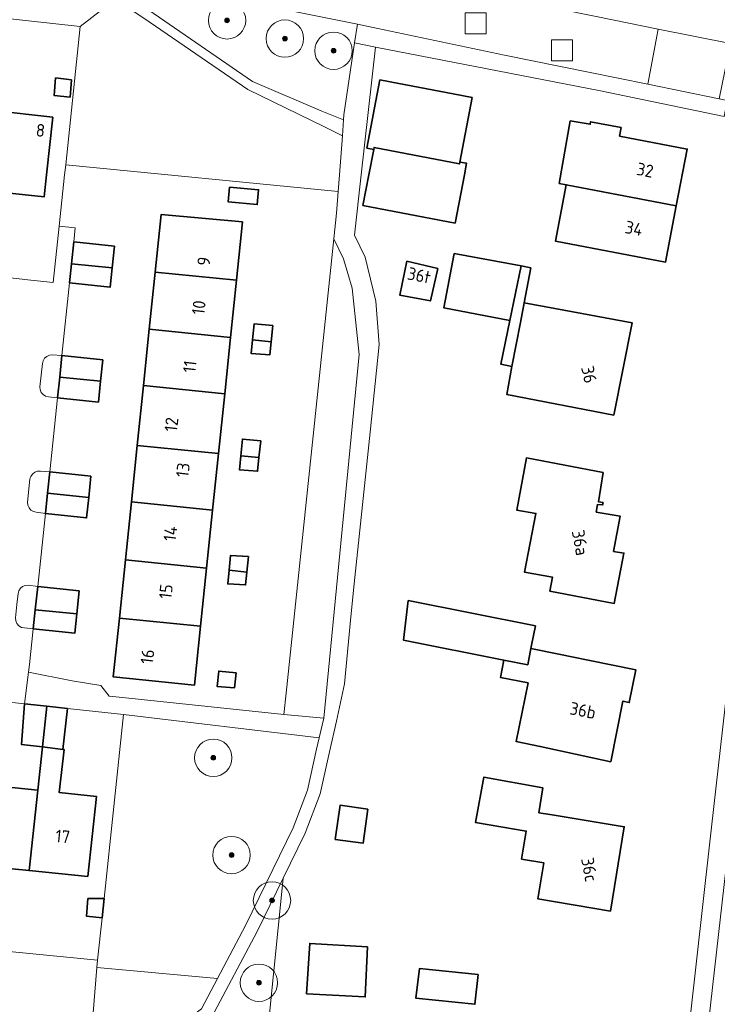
# Model space of a CAD drawing. Extents: x 154222 to 160093, y 456746 to 462495.
# Tile 50 of 254: x 157653 to 157728, y 460540 to 460645. Entities that reach past the tile are written whole.
import ezdxf
from ezdxf.enums import TextEntityAlignment as Align

# ---------------------------------------------------------------- set-up
doc = ezdxf.new("R2010")
doc.units = 0
doc.header["$LTSCALE"] = 0.75
doc.layers.get('0').update_dxf_attribs({"linetype": 'CONTINUOUS'})
for name, color, linetype, lineweight in [('B-XX-GR-BEPLANTING_CULTUUR_BODEMBEDEKKER-GV', 252, 'CONTINUOUS', 18), ('B-XX-GR-BEPLANTING_CULTUUR_BOSPLANTSOEN-GV', 252, 'CONTINUOUS', 18), ('B-XX-GR-BEPLANTING_CULTUUR_HEESTERS-GV', 252, 'CONTINUOUS', 18), ('B-XX-GR-BOOM-S', 252, 'CONTINUOUS', 25), ('B-XX-OG-BEBOUWING-GV', 6, 'CONTINUOUS', 35), ('B-XX-OG-BEBOUWING-T18', 1, 'CONTINUOUS', 18), ('B-XX-OG-TERREIN_CULTUURSCHEIDING-GV', 252, 'CONTINUOUS', 18), ('B-XX-OG-TERREIN_ERF-GV', 252, 'CONTINUOUS', 18), ('B-XX-RI-GWA_RIOOLPUT-S', 252, 'CONTINUOUS', 25), ('B-XX-VH-VERHARDING_ASFALT-GV', 252, 'CONTINUOUS', 18), ('B-XX-VH-VERHARDING_BETONSTRAATSTEEN-GV', 252, 'CONTINUOUS', 18), ('B-XX-VH-VERHARDING_HALFVERHARDING-GV', 252, 'CONTINUOUS', 18), ('B-XX-VH-VERHARDING_TEGEL-GV', 252, 'CONTINUOUS', 18)]:
    doc.layers.add(name, color=color, linetype=linetype, lineweight=lineweight)
doc.styles.add('NLCS-ISO-M-T18', font='NLCS-ISO.ttf', dxfattribs={"height": 1.8})

# ---------------------------------------------------------------- blocks, each defined once
blk = doc.blocks.new('SRI-PUT_INSPECTIEPUT_RIOOLPUT-SO')
at = {"color": 0, "linetype": 'ByBlock', "lineweight": 18}
blk.add_lwpolyline([(-1.125, -1.125), (1.125, -1.125), (1.125, 1.125), (-1.125, 1.125)], close=True, dxfattribs=at)
blk = doc.blocks.new('SGR-BOOM_01-SO')
at = {"linetype": 'ByBlock', "lineweight": 18}
h = blk.add_hatch(color=0, dxfattribs=at)
h.dxf.hatch_style = 1
edge = h.paths.add_edge_path()
edge.add_arc((0, 0), 0.25, 0, 360)
at = {"color": 0, "linetype": 'ByBlock', "lineweight": 18}
for radius in [2, 0.25]:
    blk.add_circle((0, 0), radius, dxfattribs=at)

msp = doc.modelspace()

# ---------------------------------------------------------------- linework, layer by layer
at = {"layer": 'B-XX-GR-BEPLANTING_CULTUUR_BODEMBEDEKKER-GV'}
for points in [[(157665.104, 460649.405), (157660.434, 460650.35), (157663.799, 460648.074), (157666.834, 460646.038), (157677.929, 460638.409), (157685.319, 460635.239), (157687.663, 460634.307), (157687.704, 460634.857), (157688.817, 460642.565), (157689.152, 460644.536)], [(157657.526, 460609.082), (157656.486, 460609.144), (157656.182, 460609.11), (157655.903, 460608.987), (157655.672, 460608.786), (157655.513, 460608.525), (157655.438, 460608.229), (157655.157, 460605.736), (157655.188, 460605.426), (157655.309, 460605.139), (157655.509, 460604.901), (157655.772, 460604.733), (157656.072, 460604.65), (157657.052, 460604.561), (157657.283, 460606.763)], [(157656.219, 460596.613), (157655.219, 460596.707), (157654.905, 460596.691), (157654.612, 460596.578), (157654.37, 460596.379), (157654.201, 460596.114), (157654.125, 460595.98), (157654.107, 460595.841), (157653.856, 460593.377), (157653.881, 460593.064), (157654.003, 460592.774), (157654.208, 460592.536), (157654.478, 460592.374), (157654.784, 460592.303), (157655.752, 460592.155), (157655.982, 460594.355)], [(157654.934, 460584.366), (157653.909, 460584.478), (157653.602, 460584.461), (157653.315, 460584.351), (157653.076, 460584.159), (157652.907, 460583.902), (157652.825, 460583.606), (157652.695, 460582.415), (157652.572, 460580.991), (157652.591, 460580.672), (157652.712, 460580.377), (157652.922, 460580.137), (157653.198, 460579.978), (157653.511, 460579.916), (157654.457, 460579.818), (157654.672, 460581.866)]]:
    msp.add_lwpolyline(points, close=True, dxfattribs=at)
at = {"layer": 'B-XX-GR-BEPLANTING_CULTUUR_BOSPLANTSOEN-GV'}
for points in [[(157663.305, 460647.202), (157663.229, 460647.237), (157659.487, 460644.293), (157657.924, 460629.497), (157687.094, 460626.635), (157687.227, 460628.429), (157687.538, 460632.615), (157685.537, 460633.591), (157677.424, 460637.543), (157666.273, 460645.211)], [(157687.64, 460619.42), (157686.632, 460621.555), (157681.521, 460572.93), (157681.28, 460570.632), (157685.552, 460570.261), (157689.339, 460609.191), (157688.6, 460616.292)], [(157685.056, 460568.148), (157664.111, 460570.641), (157662.027, 460550.943), (157661.812, 460548.884), (157661.332, 460544.351), (157661.269, 460543.582), (157674.167, 460542.378), (157677.179, 460548.068), (157682.257, 460558.51), (157683.798, 460562.564), (157684.775, 460566.951)], [(157678.595, 460527.253), (157681.191, 460553.118), (157678.427, 460547.435), (157673.538, 460538.198), (157672.398, 460537.341), (157671.626, 460536.135), (157671.433, 460535.573), (157671.238, 460534.815), (157670.754, 460529.015), (157670.994, 460528.14), (157672.204, 460527.063), (157678.435, 460526.238)], [(157661.332, 460544.351), (157620.172, 460548.397), (157618.054, 460547.163), (157618.856, 460546.503), (157621.197, 460545.581), (157633.431, 460543.31), (157641.75, 460541.325), (157646.753, 460539.688), (157650.684, 460538.438), (157655.558, 460537.657), (157660.766, 460537.383), (157661.269, 460543.582)]]:
    msp.add_lwpolyline(points, close=True, dxfattribs=at)
at = {"layer": 'B-XX-GR-BEPLANTING_CULTUUR_HEESTERS-GV'}
msp.add_lwpolyline([(157661.391, 460648.101), (157640.098, 460652.38), (157625.179, 460651.915), (157606.259, 460652.08), (157606.06, 460651.319), (157606.144, 460651.217), (157606.154, 460650.194), (157659.487, 460644.293), (157663.229, 460647.237)], close=True, dxfattribs=at)
at = {"layer": 'B-XX-OG-BEBOUWING-GV'}
for points in [[(157658.563, 460638.607), (157656.848, 460638.808), (157656.697, 460636.907), (157658.399, 460636.742)], [(157693.562, 460638.197), (157691.551, 460638.582), (157690.152, 460631.282), (157690.888, 460631.141), (157690.929, 460631.356), (157700.051, 460629.596), (157700.089, 460629.791), (157701.423, 460636.693), (157699.376, 460637.085)], [(157656.539, 460634.599), (157650.14, 460635.295), (157649.212, 460626.751), (157655.617, 460626.058), (157655.873, 460628.429)], [(157711.906, 460634.217), (157710.747, 460627.498), (157711.487, 460627.371), (157723.271, 460625.112), (157724.436, 460631.181), (157717.197, 460632.577), (157717.358, 460633.476), (157714.098, 460634.103), (157714.054, 460633.847)], [(157700.051, 460629.596), (157690.929, 460631.356), (157690.888, 460631.141), (157690.368, 460628.429), (157689.74, 460625.15), (157699.601, 460623.26), (157700.591, 460628.429), (157700.829, 460629.67), (157700.089, 460629.791)], [(157675.444, 460627.112), (157675.298, 460625.537), (157678.426, 460625.247), (157678.572, 460626.822)], [(157723.271, 460625.112), (157711.487, 460627.371), (157710.328, 460621.338), (157722.113, 460619.077)], [(157676.857, 460623.38), (157668.145, 460624.187), (157667.506, 460618.014), (157676.208, 460617.15)], [(157663.149, 460620.804), (157658.801, 460621.26), (157658.554, 460618.904), (157662.91, 460618.471)], [(157706.651, 460618.676), (157699.507, 460620.002), (157698.393, 460614.177), (157705.457, 460612.846)], [(157662.91, 460618.471), (157658.554, 460618.904), (157658.341, 460616.865), (157662.698, 460616.409)], [(157697.742, 460618.399), (157694.435, 460619.165), (157693.668, 460615.559), (157696.95, 460614.918)], [(157707.688, 460618.483), (157706.651, 460618.676), (157705.457, 460612.846), (157704.493, 460608.14), (157705.681, 460607.897), (157706.579, 460612.633), (157706.972, 460614.706)], [(157676.208, 460617.15), (157667.506, 460618.014), (157666.875, 460611.918), (157675.57, 460611.014)], [(157710.256, 460614.103), (157706.972, 460614.706), (157706.579, 460612.633), (157705.681, 460607.897), (157705.116, 460604.916), (157716.577, 460602.701), (157718.557, 460612.579)], [(157680.103, 460612.288), (157678.105, 460612.481), (157677.931, 460610.768), (157679.921, 460610.562)], [(157675.57, 460611.014), (157666.875, 460611.918), (157666.248, 460605.86), (157674.942, 460604.985)], [(157679.921, 460610.562), (157677.931, 460610.768), (157677.78, 460609.291), (157679.77, 460609.136)], [(157661.899, 460608.625), (157657.526, 460609.082), (157657.283, 460606.763), (157661.663, 460606.322)], [(157661.663, 460606.322), (157657.283, 460606.763), (157657.052, 460604.561), (157661.435, 460604.102)], [(157674.942, 460604.985), (157666.248, 460605.86), (157665.584, 460599.444), (157674.275, 460598.578)], [(157674.275, 460598.578), (157665.584, 460599.444), (157664.96, 460593.417), (157673.643, 460592.51)], [(157678.798, 460599.94), (157676.846, 460600.137), (157676.663, 460598.34), (157678.609, 460598.146)], [(157678.609, 460598.146), (157676.663, 460598.34), (157676.511, 460596.85), (157678.456, 460596.697)], [(157715.428, 460596.547), (157707.227, 460598.112), (157706.187, 460592.525), (157708.248, 460592.171), (157707.037, 460585.886), (157710.003, 460585.352), (157709.736, 460583.844), (157716.624, 460582.547), (157717.655, 460587.927), (157716.549, 460588.102), (157717.265, 460591.873), (157714.702, 460592.316), (157714.834, 460593.12), (157715.386, 460593.082), (157715.43, 460593.333), (157714.928, 460593.422)], [(157660.619, 460596.152), (157656.219, 460596.613), (157655.982, 460594.355), (157660.387, 460593.895)], [(157660.387, 460593.895), (157655.982, 460594.355), (157655.752, 460592.155), (157660.161, 460591.692)], [(157673.643, 460592.51), (157664.96, 460593.417), (157664.317, 460587.198), (157673, 460586.328)], [(157673, 460586.328), (157664.317, 460587.198), (157663.672, 460580.972), (157672.353, 460580.11)], [(157677.49, 460587.569), (157675.574, 460587.674), (157675.412, 460586.087), (157677.314, 460585.896)], [(157677.314, 460585.896), (157675.412, 460586.087), (157675.263, 460584.626), (157677.169, 460584.525)], [(157659.361, 460583.901), (157654.934, 460584.366), (157654.672, 460581.866), (157659.106, 460581.426)], [(157708.199, 460580.151), (157694.578, 460582.849), (157694.091, 460578.606), (157704.811, 460576.478), (157707.366, 460575.971), (157707.703, 460577.702), (157707.785, 460578.074)], [(157659.106, 460581.426), (157654.672, 460581.866), (157654.457, 460579.818), (157658.893, 460579.352)], [(157672.353, 460580.11), (157663.672, 460580.972), (157663.021, 460574.681), (157671.694, 460573.783)], [(157707.703, 460577.702), (157707.366, 460575.971), (157704.811, 460576.478), (157704.439, 460574.625), (157707.408, 460574.028), (157706.144, 460567.746), (157708.707, 460567.231), (157716.261, 460565.592), (157717.551, 460572.077), (157718.239, 460571.932), (157718.945, 460575.425), (157713.827, 460576.462), (157710.691, 460577.097)], [(157676.171, 460575.098), (157674.311, 460575.299), (157674.14, 460573.634), (157676.004, 460573.521)], [(157655.918, 460571.53), (157653.523, 460571.79), (157653.194, 460567.444), (157655.443, 460567.172)], [(157658.122, 460571.29), (157655.918, 460571.53), (157655.443, 460567.172), (157657.613, 460566.91)], [(157657.613, 460566.91), (157655.443, 460567.172), (157654.939, 460562.541), (157654.002, 460553.935), (157660.28, 460553.31), (157661.207, 460561.882), (157657.228, 460562.3), (157657.762, 460566.893)], [(157708.995, 460562.781), (157702.658, 460563.927), (157701.797, 460559.07), (157707.208, 460558.17), (157706.709, 460555.176), (157709.107, 460554.766), (157708.449, 460550.923), (157716.214, 460549.598), (157717.702, 460558.636), (157709.987, 460559.911), (157708.574, 460560.136)], [(157654.939, 460562.541), (157648.683, 460563.199), (157647.793, 460554.553), (157654.002, 460553.935)], [(157690.253, 460560.528), (157687.281, 460560.937), (157686.777, 460557.271), (157689.749, 460556.863)], [(157661.812, 460548.884), (157662.027, 460550.943), (157660.306, 460550.934), (157660.145, 460549.07)], [(157690.212, 460545.79), (157684.042, 460546.15), (157683.697, 460540.758), (157689.98, 460540.424)], [(157702.061, 460542.817), (157695.788, 460543.473), (157695.386, 460540.29), (157701.723, 460539.633)]]:
    msp.add_lwpolyline(points, close=True, dxfattribs=at)
at = {"layer": 'B-XX-OG-TERREIN_CULTUURSCHEIDING-GV'}
msp.add_lwpolyline([(157674.167, 460542.378), (157661.269, 460543.582), (157660.766, 460537.383), (157661.362, 460537.351), (157667.747, 460537.284), (157669.556, 460537.384), (157670.857, 460537.935), (157672.448, 460539.129)], close=True, dxfattribs=at)
at = {"layer": 'B-XX-OG-TERREIN_ERF-GV'}
for points in [[(157650.691, 460617.537), (157654.214, 460617.146), (157656.591, 460616.882), (157657.231, 460622.933), (157657.811, 460628.429), (157657.924, 460629.497), (157659.487, 460644.293), (157606.154, 460650.194)], [(157728.396, 460634.666), (157714.966, 460637.464), (157691.094, 460642.089), (157689.562, 460628.429), (157688.837, 460621.969), (157689.971, 460619.599), (157691.122, 460614.911), (157691.481, 460610.25), (157690.503, 460600.86), (157688.741, 460583.947), (157688.366, 460580.346), (157687.755, 460573.949), (157686.915, 460569.941), (157686.139, 460566.638), (157685.142, 460562.161), (157683.543, 460557.955), (157681.191, 460553.118), (157678.595, 460527.253)], [(157722.818, 460520.933), (157726.791, 460556.361), (157732.05, 460603.106)], [(157648.683, 460563.199), (157654.939, 460562.541), (157655.443, 460567.172), (157653.194, 460567.444), (157653.523, 460571.79), (157645.68, 460572.642)], [(157620.172, 460548.397), (157661.332, 460544.351), (157661.812, 460548.884), (157660.145, 460549.07), (157660.306, 460550.934), (157662.027, 460550.943), (157664.111, 460570.641), (157658.122, 460571.29), (157657.613, 460566.91), (157657.762, 460566.893), (157657.228, 460562.3), (157661.207, 460561.882), (157660.28, 460553.31), (157654.002, 460553.935), (157647.793, 460554.553)]]:
    msp.add_lwpolyline(points, dxfattribs=at)
for points in [[(157643.084, 460627.415), (157636.925, 460628.082), (157633.716, 460628.429), (157630.763, 460628.749), (157624.591, 460629.417), (157618.477, 460630.078), (157612.341, 460630.742), (157605.989, 460631.43), (157606.957, 460639.991), (157613.258, 460639.306), (157619.401, 460638.638), (157625.518, 460637.973), (157631.694, 460637.301), (157637.809, 460636.636), (157644.028, 460635.96), (157650.14, 460635.295), (157656.539, 460634.599), (157655.873, 460628.429), (157655.617, 460626.058), (157649.212, 460626.751)], [(157658.563, 460638.607), (157658.399, 460636.742), (157656.697, 460636.907), (157656.848, 460638.808)], [(157690.888, 460631.141), (157690.152, 460631.282), (157691.551, 460638.582), (157693.562, 460638.197), (157699.376, 460637.085), (157701.423, 460636.693), (157700.089, 460629.791), (157700.829, 460629.67), (157700.591, 460628.429), (157699.601, 460623.26), (157689.74, 460625.15), (157690.368, 460628.429)], [(157711.487, 460627.371), (157710.747, 460627.498), (157711.906, 460634.217), (157714.054, 460633.847), (157714.098, 460634.103), (157717.358, 460633.476), (157717.197, 460632.577), (157724.436, 460631.181), (157723.271, 460625.112), (157722.113, 460619.077), (157710.328, 460621.338)], [(157687.094, 460626.635), (157657.924, 460629.497), (157657.811, 460628.429), (157657.231, 460622.933), (157658.957, 460622.752), (157658.801, 460621.26), (157663.149, 460620.804), (157662.91, 460618.471), (157662.698, 460616.409), (157658.341, 460616.865), (157657.526, 460609.082), (157661.899, 460608.625), (157661.663, 460606.322), (157661.435, 460604.102), (157657.052, 460604.561), (157656.219, 460596.613), (157660.619, 460596.152), (157660.387, 460593.895), (157660.161, 460591.692), (157655.752, 460592.155), (157654.934, 460584.366), (157659.361, 460583.901), (157659.106, 460581.426), (157658.893, 460579.352), (157654.457, 460579.818), (157654.055, 460575.991), (157653.954, 460575.192), (157658.603, 460574.259), (157661.696, 460573.769), (157662.566, 460572.613), (157664.004, 460572.461), (157681.28, 460570.632), (157681.521, 460572.93), (157686.632, 460621.555), (157686.921, 460624.305)], [(157675.444, 460627.112), (157678.572, 460626.822), (157678.426, 460625.247), (157675.298, 460625.537)], [(157667.506, 460618.014), (157668.145, 460624.187), (157676.857, 460623.38), (157676.208, 460617.15), (157675.57, 460611.014), (157674.942, 460604.985), (157674.275, 460598.578), (157673.643, 460592.51), (157673, 460586.328), (157672.353, 460580.11), (157671.694, 460573.783), (157663.021, 460574.681), (157663.672, 460580.972), (157664.317, 460587.198), (157664.96, 460593.417), (157665.584, 460599.444), (157666.248, 460605.86), (157666.875, 460611.918)], [(157705.681, 460607.897), (157704.493, 460608.14), (157705.457, 460612.846), (157698.393, 460614.177), (157699.507, 460620.002), (157706.651, 460618.676), (157707.688, 460618.483), (157706.972, 460614.706), (157710.256, 460614.103), (157718.557, 460612.579), (157716.577, 460602.701), (157705.116, 460604.916)], [(157697.742, 460618.399), (157696.95, 460614.918), (157693.668, 460615.559), (157694.435, 460619.165)], [(157677.931, 460610.768), (157678.105, 460612.481), (157680.103, 460612.288), (157679.921, 460610.562), (157679.77, 460609.136), (157677.78, 460609.291)], [(157676.663, 460598.34), (157676.846, 460600.137), (157678.798, 460599.94), (157678.609, 460598.146), (157678.456, 460596.697), (157676.511, 460596.85)], [(157715.428, 460596.547), (157714.928, 460593.422), (157715.43, 460593.333), (157715.386, 460593.082), (157714.834, 460593.12), (157714.702, 460592.316), (157717.265, 460591.873), (157716.549, 460588.102), (157717.655, 460587.927), (157716.624, 460582.547), (157709.736, 460583.844), (157710.003, 460585.352), (157707.037, 460585.886), (157708.248, 460592.171), (157706.187, 460592.525), (157707.227, 460598.112)], [(157675.412, 460586.087), (157675.574, 460587.674), (157677.49, 460587.569), (157677.314, 460585.896), (157677.169, 460584.525), (157675.263, 460584.626)], [(157704.811, 460576.478), (157694.091, 460578.606), (157694.578, 460582.849), (157708.199, 460580.151), (157707.785, 460578.074), (157707.703, 460577.702), (157710.691, 460577.097), (157713.827, 460576.462), (157718.945, 460575.425), (157718.239, 460571.932), (157717.551, 460572.077), (157716.261, 460565.592), (157708.707, 460567.231), (157706.144, 460567.746), (157707.408, 460574.028), (157704.439, 460574.625)], [(157676.171, 460575.098), (157676.004, 460573.521), (157674.14, 460573.634), (157674.311, 460575.299)], [(157708.995, 460562.781), (157708.574, 460560.136), (157709.987, 460559.911), (157717.702, 460558.636), (157716.214, 460549.598), (157708.449, 460550.923), (157709.107, 460554.766), (157706.709, 460555.176), (157707.208, 460558.17), (157701.797, 460559.07), (157702.658, 460563.927)], [(157690.253, 460560.528), (157689.749, 460556.863), (157686.777, 460557.271), (157687.281, 460560.937)], [(157690.212, 460545.79), (157689.98, 460540.424), (157683.697, 460540.758), (157684.042, 460546.15)], [(157702.061, 460542.817), (157701.723, 460539.633), (157695.386, 460540.29), (157695.788, 460543.473)]]:
    msp.add_lwpolyline(points, close=True, dxfattribs=at)
at = {"layer": 'B-XX-VH-VERHARDING_ASFALT-GV'}
for points in [[(157652.907, 460583.902), (157653.076, 460584.159), (157653.315, 460584.351), (157653.602, 460584.461), (157653.909, 460584.478), (157654.934, 460584.366), (157655.752, 460592.155), (157654.784, 460592.303), (157654.478, 460592.374), (157654.208, 460592.536), (157654.003, 460592.774), (157653.881, 460593.064), (157653.856, 460593.377), (157654.107, 460595.841), (157654.125, 460595.98), (157654.201, 460596.114), (157654.37, 460596.379), (157654.612, 460596.578), (157654.905, 460596.691), (157655.219, 460596.707), (157656.219, 460596.613), (157657.052, 460604.561), (157656.072, 460604.65), (157655.772, 460604.733), (157655.509, 460604.901), (157655.309, 460605.139), (157655.188, 460605.426), (157655.157, 460605.736), (157655.438, 460608.229), (157655.513, 460608.525), (157655.672, 460608.786), (157655.903, 460608.987), (157656.182, 460609.11), (157656.486, 460609.144), (157657.526, 460609.082), (157658.341, 460616.865), (157658.554, 460618.904), (157658.801, 460621.26), (157658.957, 460622.752), (157657.231, 460622.933), (157656.591, 460616.882), (157654.214, 460617.146), (157650.691, 460617.537)], [(157645.68, 460572.642), (157653.523, 460571.79), (157653.954, 460575.192), (157654.055, 460575.991), (157654.457, 460579.818), (157653.511, 460579.916), (157653.198, 460579.978), (157652.922, 460580.137)]]:
    msp.add_lwpolyline(points, dxfattribs=at)
at = {"layer": 'B-XX-VH-VERHARDING_BETONSTRAATSTEEN-GV'}
for points in [[(157652.885, 460657.901), (157614.587, 460665.672), (157613.469, 460659.856), (157638.74, 460654.739), (157644.019, 460653.671), (157660.434, 460650.35), (157665.104, 460649.405), (157689.152, 460644.536), (157691.319, 460644.097), (157704.874, 460641.238), (157713.872, 460639.404), (157720.208, 460638.119), (157721.339, 460644.025), (157714.704, 460645.357), (157657.959, 460656.872)], [(157729.06, 460642.474), (157721.339, 460644.025), (157720.208, 460638.119), (157727.863, 460636.568)], [(157734.61, 460606.164), (157734.335, 460606.197), (157733.987, 460603.05), (157728.829, 460556.239), (157725.248, 460524.734), (157731.74, 460523.996), (157733.298, 460537.841), (157740.852, 460605.368), (157740.854, 460605.41), (157737.431, 460605.823)]]:
    msp.add_lwpolyline(points, close=True, dxfattribs=at)
msp.add_lwpolyline([(157725.248, 460524.734), (157728.829, 460556.239), (157733.987, 460603.05), (157734.335, 460606.197), (157732.466, 460606.422), (157732.05, 460603.106), (157726.791, 460556.361), (157722.818, 460520.933)], dxfattribs=at)
at = {"layer": 'B-XX-VH-VERHARDING_HALFVERHARDING-GV'}
msp.add_lwpolyline([(157641.037, 460653.698), (157635.689, 460653.819), (157626.884, 460653.637), (157606.698, 460653.762), (157606.259, 460652.08), (157625.179, 460651.915), (157640.098, 460652.38), (157661.391, 460648.101), (157663.229, 460647.237), (157663.305, 460647.202), (157666.273, 460645.211), (157677.424, 460637.543), (157685.537, 460633.591), (157687.538, 460632.615), (157687.663, 460634.307), (157685.319, 460635.239), (157677.929, 460638.409), (157666.834, 460646.038), (157663.799, 460648.074), (157660.434, 460650.35), (157644.019, 460653.671)], close=True, dxfattribs=at)
at = {"layer": 'B-XX-VH-VERHARDING_TEGEL-GV'}
for points in [[(157714.704, 460645.357), (157721.339, 460644.025), (157729.06, 460642.474)], [(157673.538, 460538.198), (157678.427, 460547.435), (157681.191, 460553.118), (157683.543, 460557.955), (157685.142, 460562.161), (157686.139, 460566.638), (157686.915, 460569.941), (157687.755, 460573.949), (157688.366, 460580.346), (157688.741, 460583.947), (157690.503, 460600.86), (157691.481, 460610.25), (157691.122, 460614.911), (157689.971, 460619.599), (157688.837, 460621.969), (157689.562, 460628.429), (157691.094, 460642.089), (157688.817, 460642.565), (157687.704, 460634.857), (157687.663, 460634.307), (157687.538, 460632.615), (157687.227, 460628.429), (157687.094, 460626.635), (157686.921, 460624.305), (157686.632, 460621.555), (157687.64, 460619.42), (157688.6, 460616.292), (157689.339, 460609.191), (157685.552, 460570.261), (157685.056, 460568.148), (157684.775, 460566.951), (157683.798, 460562.564), (157682.257, 460558.51), (157677.179, 460548.068), (157674.167, 460542.378), (157672.448, 460539.129)]]:
    msp.add_lwpolyline(points, dxfattribs=at)
for points in [[(157691.319, 460644.097), (157689.152, 460644.536), (157688.817, 460642.565), (157691.094, 460642.089), (157714.966, 460637.464), (157728.396, 460634.666), (157728.713, 460636.396), (157727.863, 460636.568), (157720.208, 460638.119), (157713.872, 460639.404), (157704.874, 460641.238)], [(157658.603, 460574.259), (157653.954, 460575.192), (157653.523, 460571.79), (157655.918, 460571.53), (157658.122, 460571.29), (157664.111, 460570.641), (157685.056, 460568.148), (157685.552, 460570.261), (157681.28, 460570.632), (157664.004, 460572.461), (157662.566, 460572.613), (157661.696, 460573.769)]]:
    msp.add_lwpolyline(points, close=True, dxfattribs=at)

# ---------------------------------------------------------------- block references
at = {"layer": 'B-XX-GR-BOOM-S'}
for p in [(157675.197, 460644.961), (157681.38, 460643.009), (157686.587, 460641.707), (157673.721, 460566.014), (157675.673, 460555.601), (157680.005, 460550.739), (157678.602, 460541.933)]:
    msp.add_blockref('SGR-BOOM_01-SO', p, dxfattribs=at)
at = {"layer": 'B-XX-RI-GWA_RIOOLPUT-S'}
for p in [(157701.799, 460644.633), (157711.033, 460641.759)]:
    msp.add_blockref('SRI-PUT_INSPECTIEPUT_RIOOLPUT-SO', p, dxfattribs=at)

# ---------------------------------------------------------------- texts
at = {"layer": 'B-XX-OG-BEBOUWING-T18', "style": 'NLCS-ISO-M-T18'}
for s, rotation, p in [('8', 354.2, (157655.228, 460633.184)), ('32', 349.1, (157719.931, 460628.929)), ('34', 349.1, (157718.734, 460622.692)), ('9', 83.4, (157672.709, 460619.169)), ('36t', 348.4, (157695.753, 460617.657)), ('10', 83.4, (157672.171, 460614.216)), ('11', 83.4, (157671.199, 460607.893)), ('36', 282.6, (157713.929, 460607.05)), ('12', 83.4, (157669.242, 460601.693)), ('13', 83.4, (157670.47, 460596.829)), ('14', 83.4, (157669.133, 460590.02)), ('36a', 280.6, (157712.979, 460589.05)), ('15', 83.4, (157668.647, 460583.819)), ('16', 83.4, (157666.676, 460576.848)), ('36b', 348.7, (157713.275, 460571.081)), ('17', 354.3, (157657.613, 460557.595)), ('36c', 280.6, (157713.967, 460554.05))]:
    msp.add_text(s, height=1.35, rotation=rotation, dxfattribs=at).set_placement(p, align=Align.MIDDLE_CENTER)

doc.saveas('drawing.dxf')
